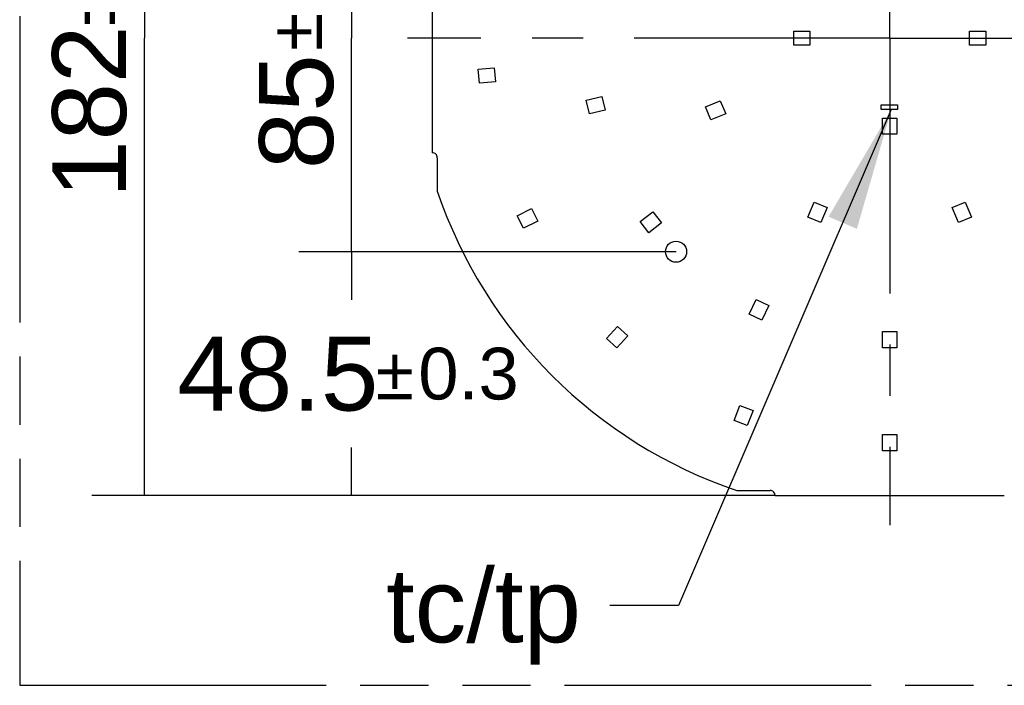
# Model space of a CAD drawing. Header units: millimetres. Extents: x 0 to 210, y 0 to 297.
# Tile 3 of 29: x 50 to 78, y 133 to 152. Entities that reach past the tile are written whole.
import ezdxf
from ezdxf.enums import TextEntityAlignment as Align

# ---------------------------------------------------------------- set-up
doc = ezdxf.new("R2010")
doc.units = ezdxf.units.MM
doc.header["$LTSCALE"] = 19.36
doc.linetypes.add('CENTER', pattern=[0.6, 0.375, -0.075, 0.075, -0.075])
doc.linetypes.add('PHANTOM', pattern=[0.8, 0.45, -0.05, 0.1, -0.05, 0.1, -0.05])
doc.layers.get('0').update_dxf_attribs({"linetype": 'CONTINUOUS'})
for name, color, linetype in [('DEFAULT_3', 7, 'PHANTOM'), ('Z_DIM_2D', 7, 'CONTINUOUS'), ('Z_NOTICE', 7, 'CONTINUOUS'), ('Z_START_DATUMS', 7, 'CONTINUOUS')]:
    doc.layers.add(name, color=color, linetype=linetype)
doc.styles.get("Standard").update_dxf_attribs({"font": 'txt', "width": 0.7})
doc.styles.add('TEXTSTYLE_3', font='helveticaneueltw1g-ltcn.otf')
doc.styles.add('TEXTSTYLE_4', font='gdt', dxfattribs={"width": 0.7})
doc.dimstyles.new('DIMSTYLE_6', dxfattribs={"dimtxt": 2.1, "dimasz": 3.5, "dimexe": 1.5, "dimexo": 0, "dimgap": 0.525, "dimtad": 1, "dimlfac": 7.000007, "dimdsep": 46, "dimtxsty": 'TEXTSTYLE_3', "dimblk": '_FILLED', "dimblk1": '_FILLED', "dimblk2": '_FILLED', "dimcen": 0.09, "dimclrt": 5, "dimazin": 2, "dimtol": 1, "dimtp": 0.2, "dimtm": 0.2, "dimtfac": 1, "dimtofl": 0, "dimtmove": 0, "dimatfit": 3, "dimldrblk": '_FILLED', "dimfxl": 0, "dimtolj": 1, "dimarcsym": 0})
doc.dimstyles.new('DIMSTYLE_7', dxfattribs={"dimtxt": 2.1, "dimasz": 3.5, "dimexe": 1.5, "dimexo": 0, "dimgap": 0.525, "dimtad": 1, "dimlfac": 7.000007, "dimdsep": 46, "dimtxsty": 'TEXTSTYLE_3', "dimblk": '_FILLED', "dimblk1": '_FILLED', "dimblk2": '_FILLED', "dimcen": 0.09, "dimclrt": 5, "dimazin": 2, "dimtol": 1, "dimtp": 0.4, "dimtm": 0.4, "dimtfac": 1, "dimtofl": 0, "dimtmove": 0, "dimatfit": 3, "dimldrblk": '_FILLED', "dimfxl": 0, "dimtolj": 1, "dimarcsym": 0})
doc.dimstyles.new('DIMSTYLE_8', dxfattribs={"dimtxt": 2.1, "dimasz": 3.5, "dimexe": 1.5, "dimexo": 0, "dimgap": 1.05, "dimtad": 1, "dimlfac": 7.000007, "dimdsep": 46, "dimtxsty": 'TEXTSTYLE_3', "dimblk": '_FILLED', "dimblk1": '_FILLED', "dimblk2": '_FILLED', "dimcen": 0.09, "dimclrt": 5, "dimazin": 2, "dimtol": 1, "dimtp": 0.3, "dimtm": 0.3, "dimtfac": 1, "dimtofl": 0, "dimtmove": 0, "dimatfit": 3, "dimldrblk": '_FILLED', "dimfxl": 0, "dimtolj": 1, "dimarcsym": 0})
doc.dimstyles.new('DIMSTYLE_9', dxfattribs={"dimtxt": 2.1, "dimasz": 3.5, "dimexe": 1.5, "dimexo": 0, "dimtad": 1, "dimdec": 1, "dimlfac": 7.000007, "dimdsep": 46, "dimtxsty": 'TEXTSTYLE_3', "dimblk": '_FILLED', "dimblk1": '_FILLED', "dimblk2": '_FILLED', "dimcen": 0.09, "dimclrt": 5, "dimazin": 2, "dimtol": 1, "dimtp": 1, "dimtm": 1, "dimtfac": 1, "dimtdec": 1, "dimtofl": 0, "dimtmove": 0, "dimatfit": 3, "dimldrblk": '_FILLED', "dimfxl": 0, "dimtolj": 1, "dimarcsym": 0})
doc.dimstyles.get("Standard").update_dxf_attribs({"dimtxt": 3.5, "dimasz": 3.5, "dimexe": 1.5, "dimexo": 0, "dimtad": 1, "dimdsep": 46, "dimtxsty": 'Standard', "dimblk": '_FILLED', "dimblk1": '_FILLED', "dimblk2": '_FILLED', "dimcen": 0.09, "dimclrt": 5, "dimazin": 2, "dimtol": 1, "dimtp": 0.05, "dimtm": 0.05, "dimtfac": 1, "dimtofl": 0, "dimtmove": 0, "dimatfit": 3, "dimldrblk": '_FILLED', "dimfxl": 0, "dimtolj": 1, "dimarcsym": 0})

# ---------------------------------------------------------------- blocks, each defined once
blk = doc.blocks.new('*D20')
at = {"layer": 'Z_DIM_2D', "color": 2, "linetype": 'Continuous', "transparency": 16777216}
for p, q in [((68.483, 157.148), (58.059, 157.148)), ((59.559, 157.148), (59.559, 151.076)), ((59.559, 145.005), (59.559, 151.076)), ((68.483, 145.005), (58.059, 145.005))]:
    blk.add_line(p, q, dxfattribs=at)
at = {"layer": 'Z_DIM_2D', "color": 5, "linetype": 'Continuous', "transparency": 16777216}
for s, height, style, p in [('0.2', 1.47, 'TEXTSTYLE_3', (58.719, 153.344)), ('`', 1.47, 'TEXTSTYLE_4', (58.719, 151.253)), ('85', 2.1, 'TEXTSTYLE_3', (59.034, 148.985))]:
    blk.add_text(s, height=height, rotation=90, dxfattribs=dict(at, style=style)).set_placement(p, align=Align.CENTER)
blk = doc.blocks.new('_FILLED')
at = {"color": 0, "linetype": 'ByBlock'}
blk.add_solid([(0, 0), (-1, 0.125), (-1, -0.125)], dxfattribs=at)
blk = doc.blocks.new('_NONE')
blk = doc.blocks.new('*D21')
at = {"layer": 'Z_DIM_2D', "color": 2, "linetype": 'Continuous', "transparency": 16777216}
for p, q in [((68.783, 145.005), (58.059, 145.005)), ((59.559, 145.005), (59.559, 143.641)), ((59.559, 138.076), (59.559, 139.441)), ((71.597, 138.076), (58.059, 138.076))]:
    blk.add_line(p, q, dxfattribs=at)
at = {"layer": 'Z_DIM_2D', "color": 5, "linetype": 'Continuous', "transparency": 16777216}
for s, height, style, p in [('48.5', 2.1, 'TEXTSTYLE_3', (57.467, 140.491)), ('`', 1.47, 'TEXTSTYLE_4', (60.793, 140.806)), ('0.3', 1.47, 'TEXTSTYLE_3', (62.884, 140.806))]:
    blk.add_text(s, height=height, dxfattribs=dict(at, style=style)).set_placement(p, align=Align.CENTER)
blk = doc.blocks.new('*D22')
at = {"layer": 'Z_DIM_2D', "color": 2, "linetype": 'Continuous', "transparency": 16777216}
for p, q in [((71.597, 164.076), (52.177, 164.076)), ((53.677, 164.076), (53.677, 151.076)), ((53.677, 138.076), (53.677, 151.076)), ((71.597, 138.076), (52.177, 138.076))]:
    blk.add_line(p, q, dxfattribs=at)
at = {"layer": 'Z_DIM_2D', "color": 5, "linetype": 'Continuous', "transparency": 16777216}
for s, height, style, p in [('0.4', 1.47, 'TEXTSTYLE_3', (52.837, 154.05)), ('`', 1.47, 'TEXTSTYLE_4', (52.837, 151.958)), ('182', 2.1, 'TEXTSTYLE_3', (53.152, 148.985))]:
    blk.add_text(s, height=height, rotation=90, dxfattribs=dict(at, style=style)).set_placement(p, align=Align.CENTER)
blk = doc.blocks.new('*D23')
at = {"layer": 'Z_DIM_2D', "color": 2, "linetype": 'Continuous', "transparency": 16777216}
blk.add_line((85.914, 143.213), (95.025, 136.738), dxfattribs=at)
at = {"layer": 'Z_DIM_2D', "color": 2, "linetype": 'Continuous', "transparency": 16777216, "xscale": 3.5, "yscale": 3.5, "zscale": 3.5, "rotation": 144.5981504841}
blk.add_blockref('_FILLED', (85.914, 143.213), dxfattribs=at)
at = {"layer": 'Z_DIM_2D', "color": 5, "linetype": 'Continuous', "transparency": 16777216}
for s, height, style, p in [('R', 2.1, 'TEXTSTYLE_3', (89.626, 141.219)), ('95', 2.1, 'TEXTSTYLE_3', (90.827, 140.366)), ('`', 1.47, 'TEXTSTYLE_4', (93.309, 138.988)), ('1', 1.47, 'TEXTSTYLE_3', (94.707, 137.995))]:
    blk.add_text(s, height=height, rotation=-35.4018, dxfattribs=dict(at, style=style)).set_placement(p)

msp = doc.modelspace()

# ---------------------------------------------------------------- linework, layer by layer
at = {"color": 7, "linetype": 'Continuous'}
for p, q in [((61.8544, 154.3335), (61.8544, 147.8193)), ((72.1258, 150.8764), (72.1258, 151.2764)), ((72.1258, 151.2764), (72.583, 151.2764)), ((72.583, 151.2764), (72.583, 150.8764)), ((77.1258, 151.2764), (77.583, 151.2764)), ((77.1258, 150.8764), (77.1258, 151.2764)), ((77.583, 151.2764), (77.583, 150.8764)), ((72.583, 150.8764), (72.1258, 150.8764)), ((77.583, 150.8764), (77.1258, 150.8764)), ((63.1574, 150.1938), (63.6126, 150.2359)), ((63.1943, 149.7955), (63.1574, 150.1938)), ((63.6126, 150.2359), (63.6495, 149.8376)), ((63.6495, 149.8376), (63.1943, 149.7955)), ((66.2305, 149.3134), (66.6762, 149.4151)), ((66.3195, 148.9234), (66.2305, 149.3134)), ((66.6762, 149.4151), (66.7652, 149.0251)), ((69.6173, 149.1237), (70.0397, 149.2986)), ((70.0397, 149.2986), (70.1927, 148.9291)), ((74.6151, 149.18), (75.0723, 149.18)), ((74.6151, 149.0443), (74.6151, 149.18)), ((75.0723, 149.18), (75.0723, 149.0443)), ((66.7652, 149.0251), (66.3195, 148.9234)), ((69.7704, 148.7542), (69.6173, 149.1237)), ((70.1927, 148.9291), (69.7704, 148.7542)), ((75.0723, 149.0443), (74.6151, 149.0443)), ((74.6544, 148.805), (75.0544, 148.805)), ((74.6544, 148.3478), (74.6544, 148.805)), ((75.0544, 148.805), (75.0544, 148.3478)), ((75.0544, 148.3478), (74.6544, 148.3478)), ((61.9973, 147.6764), (61.9973, 146.7315)), ((72.5322, 145.9924), (72.7071, 146.4147)), ((72.7071, 146.4147), (73.0767, 146.2617)), ((76.6322, 146.2617), (77.0017, 146.4147)), ((77.0017, 146.4147), (77.1767, 145.9924)), ((64.2658, 146.0286), (64.675, 146.2323)), ((64.675, 146.2323), (64.8533, 145.8742)), ((67.762, 145.8632), (68.1241, 146.1422)), ((68.1241, 146.1422), (68.3683, 145.8254)), ((73.0767, 146.2617), (72.9017, 145.8393)), ((76.8071, 145.8393), (76.6322, 146.2617)), ((64.4441, 145.6705), (64.2658, 146.0286)), ((64.8533, 145.8742), (64.4441, 145.6705)), ((68.0062, 145.5464), (67.762, 145.8632)), ((68.3683, 145.8254), (68.0062, 145.5464)), ((72.9017, 145.8393), (72.5322, 145.9924)), ((77.1767, 145.9924), (76.8071, 145.8393)), ((70.8572, 143.2341), (71.0555, 143.646)), ((71.0555, 143.646), (71.4159, 143.4725)), ((71.4159, 143.4725), (71.2176, 143.0606)), ((71.2176, 143.0606), (70.8572, 143.2341)), ((66.8062, 142.5426), (67.1141, 142.8805)), ((67.1141, 142.8805), (67.4098, 142.611)), ((74.6544, 142.7336), (75.0544, 142.7336)), ((74.6544, 142.2764), (74.6544, 142.7336)), ((75.0544, 142.7336), (75.0544, 142.2764)), ((67.1018, 142.2732), (66.8062, 142.5426)), ((67.4098, 142.611), (67.1018, 142.2732)), ((75.0544, 142.2764), (74.6544, 142.2764)), ((70.4318, 140.2118), (70.5969, 140.6381)), ((70.5969, 140.6381), (70.9699, 140.4936)), ((70.9699, 140.4936), (70.8048, 140.0673)), ((70.8048, 140.0673), (70.4318, 140.2118)), ((74.6544, 139.805), (75.0544, 139.805)), ((74.6544, 139.3478), (74.6544, 139.805)), ((75.0544, 139.805), (75.0544, 139.3478)), ((75.0544, 139.3478), (74.6544, 139.3478)), ((70.5096, 138.2193), (71.4544, 138.2193)), ((71.5973, 138.0764), (78.1116, 138.0764))]:
    msp.add_line(p, q, dxfattribs=at)
msp.add_circle((68.783, 145.005), 0.3, dxfattribs=at)
for centre, radius, start, end in [((61.8544, 147.6764), 0.1429, 0, 90.00063), ((74.8544, 151.0764), 13.5714, 198.67214, 251.32829), ((71.4544, 138.0764), 0.1429, 359.99937, 90)]:
    msp.add_arc(centre, radius, start, end, dxfattribs=at)
at = {"layer": 'DEFAULT_3', "color": 91, "linetype": 'PHANTOM', "true_color": 0x80ff80}
for p, q in [((50.1286, 182.68), (50.1286, 132.68)), ((50.1286, 132.68), (150.1286, 132.68))]:
    msp.add_line(p, q, dxfattribs=at)
at = {"layer": 'Z_START_DATUMS', "color": 7, "linetype": 'CENTER'}
for q in [(74.8544, 164.6728), (61.1541, 151.0764), (74.8544, 137.2352), (88.5114, 151.0764)]:
    msp.add_line((74.8544, 151.0764), q, dxfattribs=at)

# ---------------------------------------------------------------- texts
at = {"layer": 'Z_NOTICE', "color": 5, "linetype": 'Continuous', "style": 'TEXTSTYLE_3'}
msp.add_text('tc/tp ', height=2.1, dxfattribs=at).set_placement((66.8963, 133.9015), align=Align.RIGHT)

# ---------------------------------------------------------------- dimensions: what is measured, and where the dimension line sits
at = {"layer": 'Z_DIM_2D', "color": 2, "linetype": 'Continuous'}
for base, p1, p2, angle, dimstyle, override, picture, middle in [((53.6772, 138.0764), (71.5973, 164.0764), (71.5973, 138.0764), 270, 'DIMSTYLE_7', {"dimblk1": 'NONE', "dimblk2": 'NONE', "dimsah": 1}, '*D22', (53.6772, 151.0764)), ((59.5587, 145.005), (68.483, 157.1478), (68.483, 145.005), 270, 'DIMSTYLE_6', {"dimblk1": 'NONE', "dimblk2": 'NONE', "dimsah": 1}, '*D20', (59.5587, 151.0764)), ((59.5587, 145.005), (71.5973, 138.0764), (68.783, 145.005), 90, 'DIMSTYLE_8', {"dimtad": 0, "dimtih": 1, "dimtoh": 1, "dimblk1": 'NONE', "dimblk2": 'NONE', "dimsah": 1}, '*D21', (59.5587, 141.5407))]:
    dim = msp.add_linear_dim(base=base, p1=p1, p2=p2, angle=angle, dimstyle=dimstyle, override=override, dxfattribs=at)
    dim.commit()
    dim.dimension.update_dxf_attribs({"geometry": picture, "text_midpoint": middle, "dimtype": 160})
dim = msp.add_radius_dim(center=(74.8533, 151.0743), mpoint=(85.9141, 143.2132), text='R<>', dimstyle='DIMSTYLE_9', override={"dimpost": '<>'}, dxfattribs=at)
dim.commit()
dim.dimension.update_dxf_attribs({"geometry": '*D23', "text_midpoint": (92.9944, 140.177), "dimtype": 164})

# ---------------------------------------------------------------- leaders
at = {"layer": 'Z_NOTICE', "color": 2, "linetype": 'Continuous'}
msp.add_leader([(74.9005, 149.0443), (68.8488, 134.9515), (66.8963, 134.9515)], dimstyle='Standard', override={"dimtad": 0}, dxfattribs=at)

doc.saveas('drawing.dxf')
